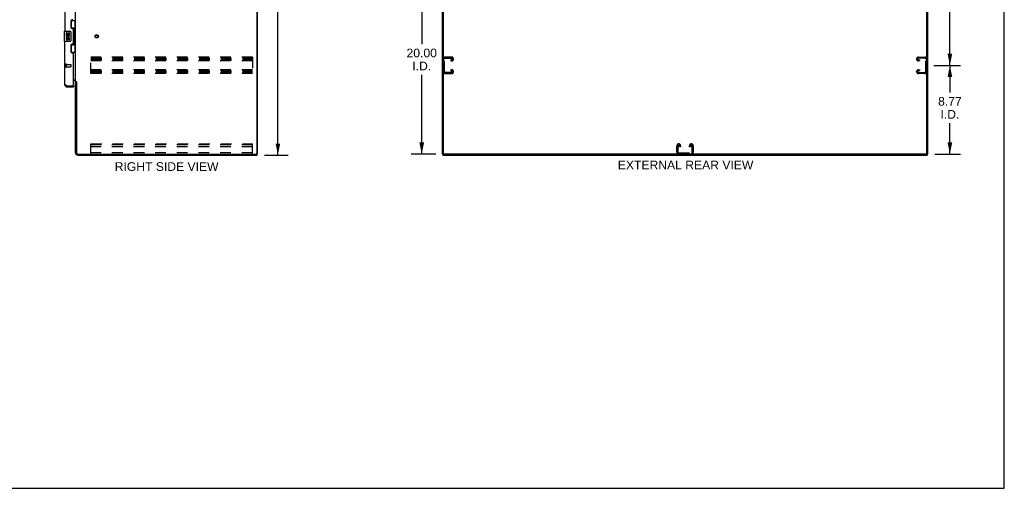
# Model space of a CAD drawing. Header units: inches. Extents: x 0 to 195, y 0 to 126.
# Tile 15 of 18: x 97 to 195, y 0 to 46. Entities that reach past the tile are written whole.
import ezdxf

# ---------------------------------------------------------------- set-up
doc = ezdxf.new("R2010")
doc.units = ezdxf.units.IN
doc.header["$LTSCALE"] = 10.71
doc.header["$MEASUREMENT"] = 0
doc.linetypes.add('HIDDEN', pattern=[0.2, 0.1, -0.1])
doc.layers.get('0').update_dxf_attribs({"linetype": 'CONTINUOUS'})
for name, color, linetype in [('02___PRT_ALL_AXES', 7, 'CONTINUOUS'), ('DEFAULT_2', 8, 'HIDDEN'), ('DIMENSIONS', 7, 'CONTINUOUS')]:
    doc.layers.add(name, color=color, linetype=linetype)
doc.styles.get("Standard").update_dxf_attribs({"font": 'arial.ttf'})
doc.dimstyles.new('DIMSTYLE_1', dxfattribs={"dimtxt": 0.859091, "dimasz": 1.145455, "dimexe": 0.09, "dimexo": 0.07, "dimgap": 0.0375, "dimtad": 0, "dimtih": 1, "dimtoh": 1, "dimzin": 4, "dimdsep": 46, "dimtxsty": 'Standard', "dimblk": '_FILLED', "dimblk1": '_FILLED', "dimblk2": '_FILLED', "dimcen": 0.09, "dimazin": 1, "dimtfac": 1, "dimtdec": 3, "dimtofl": 0, "dimtmove": 0, "dimatfit": 3, "dimldrblk": '_FILLED', "dimfxl": 0, "dimtolj": 1, "dimtzin": 4, "dimarcsym": 0})

# ---------------------------------------------------------------- blocks, each defined once
blk = doc.blocks.new('_FILLED')
at = {"color": 0, "linetype": 'ByBlock'}
blk.add_solid([(0, 0), (-1, 0.2), (-1, -0.2)], dxfattribs=at)
blk = doc.blocks.new('*D2')
at = {"layer": 'DIMENSIONS', "color": 2, "linetype": 'Continuous'}
for p, q in [((121.565, 92.971), (123.928, 92.971)), ((122.897, 92.971), (122.897, 63.83)), ((122.897, 32.971), (122.897, 62.112)), ((121.565, 32.971), (123.928, 32.971))]:
    blk.add_line(p, q, dxfattribs=at)
at = {"layer": 'DIMENSIONS', "color": 2, "linetype": 'Continuous', "xscale": 1.1454545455, "yscale": 1.1454545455, "zscale": 1.1454545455}
for p, rotation in [((122.897, 92.971), 90), ((122.897, 32.971), 270)]:
    blk.add_blockref('_FILLED', p, dxfattribs=dict(at, rotation=rotation))
at = {"layer": 'DIMENSIONS', "color": 2, "linetype": 'Continuous', "insert": (122.897, 63.4), "char_height": 0.8591, "width": 3.00203, "attachment_point": 2, "line_spacing_factor": 0.9}
blk.add_mtext('60.00', dxfattribs=at)
blk = doc.blocks.new('*D4')
at = {"layer": 'DIMENSIONS', "color": 2, "linetype": 'Continuous'}
for p, q in [((187.755, 41.846), (190.379, 41.846)), ((189.348, 41.846), (189.348, 39.151)), ((189.348, 33.075), (189.348, 36.144)), ((187.848, 33.075), (190.379, 33.075))]:
    blk.add_line(p, q, dxfattribs=at)
at = {"layer": 'DIMENSIONS', "color": 2, "linetype": 'Continuous', "xscale": 1.1454545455, "yscale": 1.1454545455, "zscale": 1.1454545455}
for p, rotation in [((189.348, 41.846), 90), ((189.348, 33.075), 270)]:
    blk.add_blockref('_FILLED', p, dxfattribs=dict(at, rotation=rotation))
at = {"layer": 'DIMENSIONS', "color": 2, "linetype": 'Continuous', "insert": (189.348, 38.721), "char_height": 0.8591, "width": 2.33456, "attachment_point": 2, "line_spacing_factor": 0.9}
blk.add_mtext('8.77\\PI.D.', dxfattribs=at)
blk = doc.blocks.new('*D5')
at = {"layer": 'DIMENSIONS', "color": 2, "linetype": 'Continuous'}
for p, q in [((187.755, 64.971), (190.379, 64.971)), ((189.348, 64.971), (189.348, 54.267)), ((189.348, 41.846), (189.348, 51.261)), ((187.755, 41.846), (190.379, 41.846))]:
    blk.add_line(p, q, dxfattribs=at)
at = {"layer": 'DIMENSIONS', "color": 2, "linetype": 'Continuous', "xscale": 1.1454545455, "yscale": 1.1454545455, "zscale": 1.1454545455}
for p, rotation in [((189.348, 64.971), 90), ((189.348, 41.846), 270)]:
    blk.add_blockref('_FILLED', p, dxfattribs=dict(at, rotation=rotation))
at = {"layer": 'DIMENSIONS', "color": 2, "linetype": 'Continuous', "insert": (189.348, 53.838), "char_height": 0.8591, "width": 3.00203, "attachment_point": 2, "line_spacing_factor": 0.9}
blk.add_mtext('23.13\\Ptyp.', dxfattribs=at)
blk = doc.blocks.new('*D8')
at = {"layer": 'DIMENSIONS', "color": 2, "linetype": 'Continuous'}
for p, q in [((138.671, 53.075), (136.089, 53.075)), ((137.12, 53.075), (137.12, 43.934)), ((137.12, 33.075), (137.12, 40.927)), ((138.525, 33.075), (136.089, 33.075))]:
    blk.add_line(p, q, dxfattribs=at)
at = {"layer": 'DIMENSIONS', "color": 2, "linetype": 'Continuous', "xscale": 1.1454545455, "yscale": 1.1454545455, "zscale": 1.1454545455}
for p, rotation in [((137.12, 53.075), 90), ((137.12, 33.075), 270)]:
    blk.add_blockref('_FILLED', p, dxfattribs=dict(at, rotation=rotation))
at = {"layer": 'DIMENSIONS', "color": 2, "linetype": 'Continuous', "insert": (137.12, 43.504), "char_height": 0.8591, "width": 3.00203, "attachment_point": 2, "line_spacing_factor": 0.9}
blk.add_mtext('20.00\\PI.D.', dxfattribs=at)

msp = doc.modelspace()

# ---------------------------------------------------------------- linework, layer by layer
at = {"color": 7, "linetype": 'Continuous'}
for p, q in [((194.727, 0), (194.727, 126)), ((120.878, 33.075), (120.878, 92.867)), ((139.265, 33.137), (139.265, 92.867)), ((187.057, 33.075), (187.057, 92.804)), ((102.437, 46.296), (102.878, 46.296)), ((102.474, 45.516), (102.474, 46.296)), ((102.839, 45.271), (102.839, 46.296)), ((101.76, 45.206), (101.76, 44.236)), ((101.775, 45.221), (102.315, 45.221)), ((102.415, 45.121), (102.415, 44.321)), ((102.474, 45.561), (102.701, 45.561)), ((102.701, 43.881), (102.701, 45.561)), ((102.738, 45.321), (102.738, 45.301)), ((102.861, 45.271), (102.738, 45.271)), ((102.738, 45.271), (102.738, 44.171)), ((102.861, 44.171), (102.861, 45.271)), ((102.315, 44.221), (101.775, 44.221)), ((102.474, 43.146), (102.474, 43.926)), ((102.474, 43.881), (102.701, 43.881)), ((102.861, 44.171), (102.738, 44.171)), ((102.738, 44.14), (102.738, 44.12)), ((102.839, 43.146), (102.839, 44.171)), ((102.437, 43.146), (102.878, 43.146)), ((102.982, 40.211), (102.878, 40.211)), ((102.066, 39.721), (102.066, 39.825)), ((102.654, 39.825), (102.674, 39.825)), ((102.674, 39.825), (102.674, 39.721)), ((120.763, 33.075), (120.878, 33.075)), ((120.826, 33.075), (120.826, 32.971)), ((139.161, 33.075), (139.275, 33.075)), ((139.213, 33.075), (139.213, 32.971)), ((186.994, 33.075), (139.327, 33.075)), ((187.046, 33.075), (187.161, 33.075)), ((187.109, 33.075), (187.109, 32.971)), ((0, 0), (194.727, 0))]:
    msp.add_line(p, q, dxfattribs=at)
at = {"color": 3, "linetype": 'Continuous'}
for p, q in [((120.826, 92.804), (120.826, 33.137)), ((139.161, 33.075), (139.161, 92.867)), ((187.161, 33.075), (187.161, 92.867)), ((102.878, 40.263), (102.878, 89.678)), ((101.82, 64.471), (101.82, 45.221)), ((102.424, 46.238), (102.424, 45.618)), ((102.614, 46.368), (102.554, 46.368)), ((102.554, 45.488), (102.614, 45.488)), ((102.674, 44.013), (102.674, 45.428)), ((101.82, 39.967), (101.82, 44.221)), ((102.424, 43.823), (102.424, 43.203)), ((102.614, 43.953), (102.554, 43.953)), ((102.554, 43.073), (102.614, 43.073)), ((102.674, 39.845), (102.674, 43.013)), ((102.674, 40.419), (102.838, 40.419)), ((102.735, 40.367), (102.674, 40.367)), ((102.878, 40.263), (102.952, 40.263)), ((102.878, 33.217), (102.878, 40.224)), ((102.968, 40.245), (102.971, 40.241)), ((102.982, 40.223), (102.982, 33.218)), ((101.994, 39.852), (101.983, 39.856)), ((102.004, 39.848), (101.994, 39.852)), ((102.016, 39.844), (102.004, 39.848)), ((102.027, 39.839), (102.016, 39.844)), ((102.044, 39.833), (102.027, 39.839)), ((102.066, 39.825), (102.044, 39.833)), ((102.066, 39.825), (102.654, 39.825)), ((102.066, 39.721), (102.674, 39.721)), ((103.124, 32.971), (120.826, 32.971)), ((103.125, 33.075), (120.763, 33.075)), ((139.213, 32.971), (187.109, 32.971))]:
    msp.add_line(p, q, dxfattribs=at)
at = {"color": 7, "linetype": 'Continuous'}
for points in [[(102.408, 45.157), (102.41, 45.151), (102.412, 45.145), (102.413, 45.139), (102.414, 45.133), (102.415, 45.127), (102.415, 45.121)], [(102.665, 45.46), (102.667, 45.463), (102.673, 45.472), (102.677, 45.48), (102.682, 45.487), (102.686, 45.494), (102.689, 45.5), (102.692, 45.506), (102.694, 45.512), (102.696, 45.517), (102.698, 45.522), (102.699, 45.526), (102.7, 45.53), (102.701, 45.534), (102.701, 45.537)], [(102.415, 44.321), (102.415, 44.314), (102.414, 44.308), (102.413, 44.302), (102.412, 44.296), (102.41, 44.29), (102.408, 44.285)], [(102.701, 43.905), (102.701, 43.908), (102.7, 43.912), (102.699, 43.916), (102.698, 43.92), (102.696, 43.925), (102.694, 43.93), (102.692, 43.935), (102.689, 43.941), (102.686, 43.948), (102.682, 43.955), (102.677, 43.962), (102.673, 43.97), (102.667, 43.978), (102.665, 43.982)]]:
    msp.add_lwpolyline(points, dxfattribs=at)
at = {"color": 3, "linetype": 'Continuous'}
for points in [[(101.983, 39.856), (101.972, 39.86), (101.967, 39.862), (101.962, 39.865), (101.957, 39.867), (101.951, 39.869), (101.946, 39.871), (101.942, 39.873), (101.937, 39.875), (101.932, 39.877), (101.927, 39.879), (101.922, 39.881), (101.918, 39.883), (101.913, 39.886), (101.909, 39.888), (101.905, 39.89), (101.9, 39.892), (101.896, 39.894), (101.892, 39.896), (101.888, 39.898), (101.884, 39.9), (101.88, 39.902), (101.877, 39.904), (101.873, 39.906), (101.87, 39.909), (101.866, 39.911), (101.863, 39.913), (101.86, 39.915), (101.857, 39.917), (101.854, 39.919), (101.851, 39.921), (101.848, 39.923), (101.846, 39.925), (101.843, 39.927), (101.841, 39.93), (101.839, 39.932), (101.837, 39.934), (101.835, 39.936), (101.833, 39.938), (101.831, 39.94), (101.829, 39.942), (101.828, 39.944), (101.826, 39.946), (101.825, 39.948), (101.824, 39.95), (101.823, 39.953), (101.822, 39.955), (101.822, 39.957), (101.821, 39.959), (101.821, 39.961), (101.82, 39.963), (101.82, 39.965), (101.82, 39.967)], [(102.838, 40.419), (102.838, 40.417), (102.838, 40.415), (102.838, 40.413), (102.839, 40.411), (102.84, 40.41), (102.841, 40.408), (102.842, 40.406), (102.843, 40.405), (102.845, 40.403), (102.847, 40.402), (102.849, 40.401), (102.851, 40.399), (102.853, 40.398), (102.855, 40.397), (102.857, 40.396), (102.862, 40.393)], [(102.862, 40.393), (102.865, 40.392), (102.867, 40.391), (102.869, 40.389), (102.871, 40.388), (102.873, 40.387), (102.875, 40.385), (102.876, 40.384), (102.877, 40.382), (102.877, 40.381), (102.878, 40.379), (102.878, 40.378)], [(102.952, 40.263), (102.954, 40.262), (102.956, 40.26), (102.957, 40.259), (102.959, 40.258), (102.96, 40.256), (102.962, 40.255), (102.963, 40.253), (102.964, 40.252), (102.965, 40.251), (102.966, 40.25), (102.966, 40.248), (102.967, 40.247), (102.968, 40.246), (102.968, 40.245)], [(102.971, 40.241), (102.971, 40.239), (102.972, 40.238), (102.973, 40.236), (102.974, 40.235), (102.975, 40.233), (102.976, 40.231), (102.977, 40.23), (102.978, 40.228), (102.979, 40.226), (102.981, 40.224), (102.982, 40.223)]]:
    msp.add_lwpolyline(points, dxfattribs=at)
for centre, radius, start, end in [((102.554, 46.238), 0.13, 90, 180), ((102.554, 45.618), 0.13, 180, 270), ((102.614, 45.428), 0.06, 0, 90), ((102.554, 43.823), 0.13, 90, 180), ((102.614, 44.013), 0.06, 270, 360), ((102.554, 43.203), 0.13, 180, 270), ((102.614, 43.013), 0.06, 0, 90), ((102.066, 39.967), 0.246, 180, 270), ((102.735, 40.224), 0.142, 0, 90), ((102.654, 39.845), 0.02, 270, 360), ((103.124, 33.217), 0.246, 180, 270), ((103.125, 33.218), 0.143, 180, 270), ((120.763, 33.137), 0.0625, 270, 360)]:
    msp.add_arc(centre, radius, start, end, dxfattribs=at)
at = {"color": 7, "linetype": 'Continuous'}
for centre, radius, start, end in [((101.775, 45.206), 0.015, 90, 180), ((102.315, 45.121), 0.1, 21.20502, 90), ((101.775, 44.236), 0.015, 180, 270), ((102.315, 44.321), 0.1, 270, 338.79459), ((102.066, 39.967), 0.142, 228.63402, 270), ((101.984, 40.111), 0.26, 270, 272.60511), ((139.327, 33.137), 0.0625, 180, 270), ((186.994, 33.137), 0.0625, 270, 360)]:
    msp.add_arc(centre, radius, start, end, dxfattribs=at)
for centre, start_param, end_param in [((102.634, 45.311), -1.51401, -0.699287), ((102.634, 45.311), -2.442306, -1.627583), ((102.634, 44.13), -1.51401, -0.699287), ((102.634, 44.13), -2.442306, -1.627583)]:
    msp.add_ellipse(centre, major_axis=(0, 0.18), ratio=0.579493, start_param=start_param, end_param=end_param, dxfattribs=at)
at = {"layer": '02___PRT_ALL_AXES', "color": 7, "linetype": 'Continuous'}
for p, q in [((102.026, 45.067), (101.963, 45.067)), ((101.963, 45.067), (101.963, 44.836)), ((101.963, 44.836), (102.225, 44.836)), ((102.034, 44.8), (101.976, 44.825)), ((102.026, 44.899), (102.026, 45.067)), ((102.089, 44.899), (102.026, 44.899)), ((102.149, 45.035), (102.089, 45.035)), ((102.089, 45.035), (102.089, 44.899)), ((102.149, 44.899), (102.149, 45.035)), ((102.214, 44.899), (102.149, 44.899)), ((102.225, 44.836), (102.197, 44.817)), ((102.277, 45.067), (102.214, 45.067)), ((102.214, 45.067), (102.214, 44.899)), ((102.259, 44.836), (102.277, 44.836)), ((102.277, 44.836), (102.277, 45.067)), ((102.026, 44.606), (101.963, 44.606)), ((101.963, 44.606), (101.963, 44.469)), ((102.026, 44.469), (102.026, 44.606)), ((102.089, 44.511), (102.089, 44.469)), ((102.149, 44.449), (102.149, 44.518)), ((102.214, 44.511), (102.214, 44.375)), ((102.214, 44.375), (102.277, 44.375)), ((102.277, 44.375), (102.277, 44.511))]:
    msp.add_line(p, q, dxfattribs=at)
at = {"layer": '02___PRT_ALL_AXES', "color": 8, "linetype": 'HIDDEN'}
for p, q in [((101.967, 41.949), (102.414, 41.949)), ((101.967, 41.949), (101.967, 41.701)), ((101.967, 41.701), (102.414, 41.701))]:
    msp.add_line(p, q, dxfattribs=at)
msp.add_circle((104.982, 44.721), 0.124, dxfattribs=at)
at = {"layer": '02___PRT_ALL_AXES', "color": 7, "linetype": 'Continuous'}
for centre, radius, start, end in [((102.12, 44.763), 0.157, 156.59665, 341.87913), ((102.12, 44.763), 0.0943, 156.59665, 35.11217), ((102.12, 44.763), 0.157, 25.73705, 27.8532), ((102.123, 44.763), 0.154, 341.41988, 26.19629), ((102.057, 44.469), 0.0943, 180, 248.67039), ((102.057, 44.469), 0.0943, 248.69989, 347.43379), ((102.057, 44.469), 0.0314, 180, 0.04847), ((102.183, 44.511), 0.0943, 0, 180), ((102.184, 44.506), 0.0362, 83.42855, 161.76278), ((102.183, 44.511), 0.0314, 0, 81.22946)]:
    msp.add_arc(centre, radius, start, end, dxfattribs=at)
at = {"layer": 'DEFAULT_2', "color": 8, "linetype": 'HIDDEN'}
for p, q in [((101.924, 41.967), (101.924, 41.683)), ((101.967, 41.967), (101.967, 41.683)), ((102.424, 41.939), (102.424, 41.711)), ((120.399, 42.658), (104.399, 42.658)), ((104.399, 41.033), (104.399, 42.658)), ((104.399, 42.554), (120.399, 42.554)), ((104.399, 42.464), (120.399, 42.464)), ((104.399, 42.387), (120.399, 42.387)), ((120.399, 42.283), (104.399, 42.283)), ((120.399, 42.658), (120.399, 41.033)), ((139.369, 41.227), (139.369, 42.464)), ((140.085, 42.658), (139.445, 42.658)), ((139.459, 42.554), (140.071, 42.554)), ((139.983, 42.387), (139.983, 42.283)), ((140.071, 42.387), (139.983, 42.387)), ((139.983, 42.283), (140.085, 42.283)), ((140.265, 42.463), (140.265, 42.478)), ((186.057, 42.463), (186.057, 42.478)), ((186.237, 42.658), (186.877, 42.658)), ((186.338, 42.283), (186.237, 42.283)), ((186.863, 42.554), (186.251, 42.554)), ((186.251, 42.387), (186.338, 42.387)), ((186.338, 42.387), (186.338, 42.283)), ((186.953, 41.227), (186.953, 42.464)), ((120.399, 41.408), (104.399, 41.408)), ((104.399, 41.304), (120.399, 41.304)), ((104.399, 41.214), (120.399, 41.214)), ((104.399, 41.137), (120.399, 41.137)), ((120.399, 41.033), (104.399, 41.033)), ((139.445, 41.033), (140.085, 41.033)), ((140.071, 41.137), (139.459, 41.137)), ((139.983, 41.408), (139.983, 41.304)), ((140.085, 41.408), (139.983, 41.408)), ((139.983, 41.304), (140.071, 41.304)), ((140.265, 41.213), (140.265, 41.228)), ((186.057, 41.213), (186.057, 41.228)), ((186.237, 41.408), (186.338, 41.408)), ((186.877, 41.033), (186.237, 41.033)), ((186.338, 41.304), (186.251, 41.304)), ((186.251, 41.137), (186.863, 41.137)), ((186.338, 41.408), (186.338, 41.304)), ((104.399, 34.075), (120.399, 34.075)), ((104.399, 33.075), (104.399, 34.075)), ((120.399, 33.971), (104.399, 33.971)), ((120.399, 33.97), (104.399, 33.97)), ((120.399, 33.794), (104.399, 33.794)), ((120.399, 33.179), (104.399, 33.179)), ((120.399, 33.075), (120.399, 34.075)), ((162.348, 33.255), (162.348, 33.895)), ((162.452, 33.881), (162.452, 33.269)), ((162.528, 34.075), (162.543, 34.075)), ((162.542, 33.179), (163.779, 33.179)), ((162.619, 33.794), (162.619, 33.881)), ((162.723, 33.794), (162.619, 33.794)), ((162.723, 33.895), (162.723, 33.794)), ((163.598, 33.794), (163.598, 33.895)), ((163.702, 33.794), (163.598, 33.794)), ((163.702, 33.881), (163.702, 33.794)), ((163.778, 34.075), (163.793, 34.075)), ((163.869, 33.269), (163.869, 33.881)), ((163.973, 33.895), (163.973, 33.255))]:
    msp.add_line(p, q, dxfattribs=at)
for radius in [0.164, 0.124]:
    msp.add_circle((104.982, 44.721), radius, dxfattribs=at)
for centre, radius, start, end in [((101.945, 41.967), 0.0215, 0, 180), ((102.414, 41.939), 0.01, 0, 90), ((139.445, 42.478), 0.18, 90, 180), ((139.459, 42.464), 0.09, 90, 180), ((140.071, 42.464), 0.09, 0, 90), ((140.071, 42.477), 0.09, 270, 351.78079), ((140.085, 42.478), 0.18, 0, 90), ((140.085, 42.463), 0.18, 270, 360), ((186.237, 42.478), 0.18, 90, 180), ((186.237, 42.463), 0.18, 180, 270), ((186.251, 42.464), 0.09, 90, 180), ((186.251, 42.477), 0.09, 188.21921, 270), ((186.863, 42.464), 0.09, 0, 90), ((186.877, 42.478), 0.18, 0, 90), ((101.945, 41.683), 0.0215, 180, 360), ((102.414, 41.711), 0.01, 270, 360), ((139.445, 41.213), 0.18, 180, 270), ((139.459, 41.227), 0.09, 180, 270), ((140.071, 41.214), 0.09, 0, 90), ((140.071, 41.227), 0.09, 270, 351.78079), ((140.085, 41.228), 0.18, 0, 90), ((140.085, 41.213), 0.18, 270, 360), ((186.237, 41.228), 0.18, 90, 180), ((186.237, 41.213), 0.18, 180, 270), ((186.251, 41.214), 0.09, 90, 180), ((186.251, 41.227), 0.09, 188.21921, 270), ((186.863, 41.227), 0.09, 270, 360), ((186.877, 41.213), 0.18, 270, 360), ((162.528, 33.895), 0.18, 90, 180), ((162.528, 33.255), 0.18, 180, 270), ((162.542, 33.881), 0.09, 98.21921, 180), ((162.542, 33.269), 0.09, 180, 270), ((162.529, 33.881), 0.09, 0, 90), ((162.543, 33.895), 0.18, 0, 90), ((163.778, 33.895), 0.18, 90, 180), ((163.792, 33.881), 0.09, 98.21921, 180), ((163.779, 33.881), 0.09, 0, 90), ((163.779, 33.269), 0.09, 270, 360), ((163.793, 33.895), 0.18, 0, 90), ((163.793, 33.255), 0.18, 270, 360)]:
    msp.add_arc(centre, radius, start, end, dxfattribs=at)

# ---------------------------------------------------------------- texts
at = {"layer": 'DIMENSIONS', "color": 2, "linetype": 'Continuous', "char_height": 0.85909, "attachment_point": 2, "line_spacing_factor": 0.9}
for s, insert, width in [('RIGHT SIDE VIEW', (111.893, 32.265), 10.24522), ('EXTERNAL REAR VIEW', (163.212, 32.42), 13.37499)]:
    msp.add_mtext(s, dxfattribs=dict(at, insert=insert, width=width))

# ---------------------------------------------------------------- dimensions: what is measured, and where the dimension line sits
at = {"layer": 'DIMENSIONS', "color": 2, "linetype": 'Continuous'}
dim = msp.add_linear_dim(base=(122.897, 92.971), p1=(121.495, 32.971), p2=(121.495, 92.971), angle=90, dimstyle='DIMSTYLE_1', dxfattribs=at)
dim.commit()
dim.dimension.update_dxf_attribs({"geometry": '*D2', "text_midpoint": (122.89, 62.966), "dimtype": 160})
for base, p1, p2, text, picture, middle in [((189.347970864, 64.970752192), (187.684552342, 41.845752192), (187.684552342, 64.970752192), '<>\\Ptyp.', '*D5', (189.347970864, 52.76393401)), ((137.12, 53.075), (138.595, 33.075), (138.741, 53.075), '<>\\PI.D.', '*D8', (137.12, 42.43)), ((189.348, 41.846), (187.778, 33.075), (187.685, 41.846), '<>\\PI.D.', '*D4', (189.348, 37.648))]:
    dim = msp.add_linear_dim(base=base, p1=p1, p2=p2, angle=90, text=text, dimstyle='DIMSTYLE_1', dxfattribs=at)
    dim.commit()
    dim.dimension.update_dxf_attribs({"geometry": picture, "text_midpoint": middle, "dimtype": 160})

doc.saveas('drawing.dxf')
